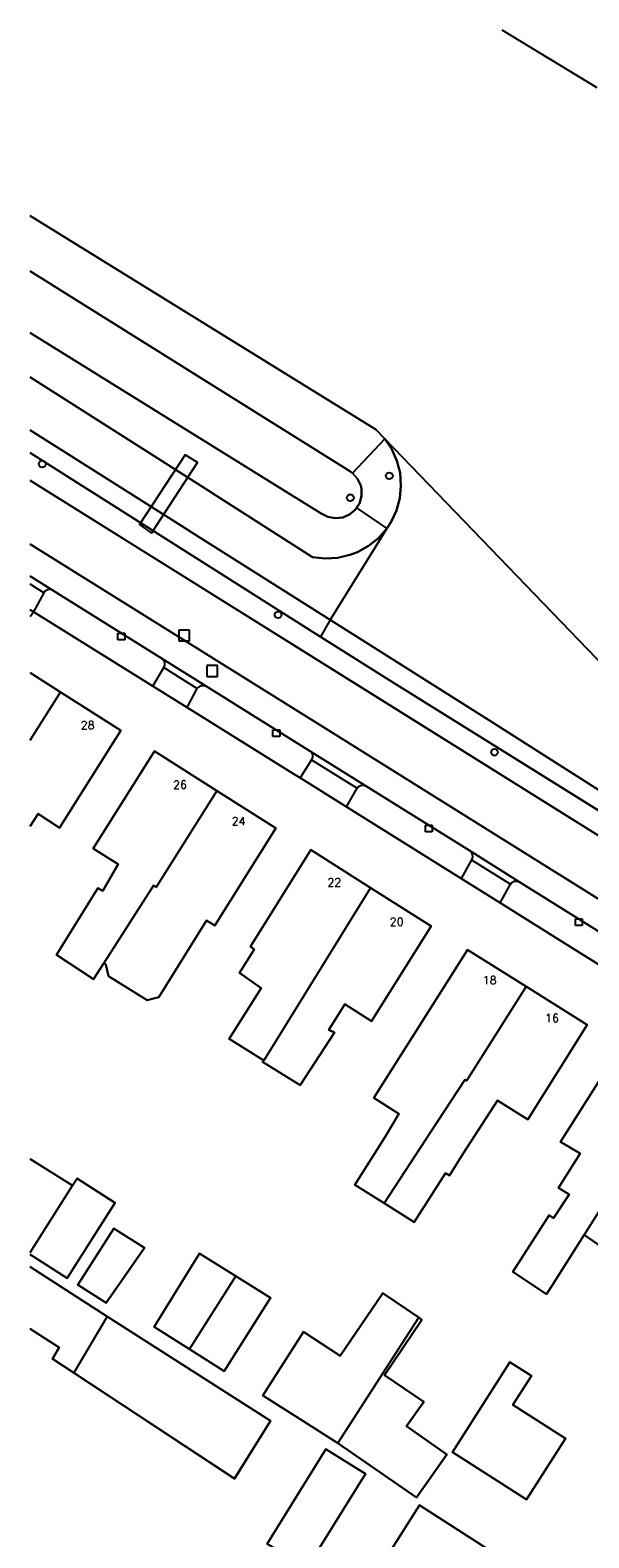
# Model space of a CAD drawing. Header units: metres. Extents: x 108000 to 109000, y 423000 to 423600.
# Tile 28 of 88: x 108000 to 108041, y 423488 to 423600. Entities that reach past the tile are written whole.
import ezdxf

# ---------------------------------------------------------------- set-up
doc = ezdxf.new("R2010")
doc.units = ezdxf.units.M
doc.header["$MEASUREMENT"] = 0
for name, color, linetype in [('dek', 10, 'Continuous'), ('Erf', 10, 'Continuous'), ('groenvoorziening', 10, 'Continuous'), ('Huisnummers', 10, 'Continuous'), ('inspectie- _rioolput', 10, 'Continuous'), ('kolk', 10, 'Continuous'), ('oever_ slootkant', 10, 'Continuous'), ('pand', 10, 'Continuous'), ('Parkeervlak', 10, 'Continuous'), ('rijbaan lokale weg', 10, 'Continuous'), ('vegetatieobject', 10, 'Continuous'), ('Voetpad', 10, 'Continuous'), ('waterloop_ sloot', 10, 'Continuous')]:
    doc.layers.add(name, color=color, linetype=linetype)
doc.styles.get("Standard").update_dxf_attribs({"font": 'txt.shx'})

# ---------------------------------------------------------------- blocks, each defined once
blk = doc.blocks.new('308_ACAD_1_FMEBLOCK27')
at = {"layer": 'pand', "color": 1}
blk.add_line((2.85, 0.26), (-2.85, 3.92), dxfattribs=at)
blk.add_lwpolyline([(-2.85, -0.66), (-0.71, -2.04), (-1.19, -2.89), (0.38, -3.92)], dxfattribs=at)
blk = doc.blocks.new('308_ACAD_1_FMEBLOCK57')
at = {"layer": 'Erf', "color": 52, "true_color": 0xd2d200}
blk.add_line((-3.14, 4.41), (0, 2.44), dxfattribs=at)
blk.add_lwpolyline([(0, 2.44), (0.33, 2.96), (3.14, 1.17), (-0.4, -4.41), (-3.14, -2.67)], dxfattribs=at)
blk = doc.blocks.new('308_ACAD_1_FMEBLOCK59')
at = {"layer": 'Erf', "color": 52, "true_color": 0xd2d200}
blk.add_line((-8.9, 7.84), (-3.19, 4.18), dxfattribs=at)
blk.add_lwpolyline([(-3.19, 4.18), (8.9, -3.56), (6.24, -7.84), (-5.66, 0), (-7.24, 1.03), (-6.76, 1.88), (-8.9, 3.26)], dxfattribs=at)
blk = doc.blocks.new('308_ACAD_1_FMEBLOCK101')
at = {"layer": 'groenvoorziening', "color": 3}
for points in [[(41.51, -24.74), (40.74, -25.09), (34.65, -21.94), (34.29, -21.75), (15.31, -9.55), (14.68, -9.14), (3.35, -1.91), (-23.09, 14.56), (-28.33, 17.87), (-49.84, 31.49)], [(-49.84, 29.45), (-23.81, 13.19), (24.59, -17.06), (26.3, -18.12), (33.15, -22.26), (44.23, -28.87), (46.05, -29.98), (46.68, -30.33), (47.44, -30.77), (48.15, -31.09), (48.95, -31.37), (49.42, -31.49), (49.84, -30.01)]]:
    blk.add_lwpolyline(points, dxfattribs=at)

msp = doc.modelspace()

# ---------------------------------------------------------------- linework, layer by layer
at = {"layer": 'dek', "color": 255}
msp.add_lwpolyline([(108008.986, 423562.766), (108012.405, 423567.989), (108011.487, 423568.556), (108008.096, 423563.387), (108008.986, 423562.766)], dxfattribs=at)
at = {"layer": 'Erf', "color": 52, "true_color": 0xd2d200}
for p, q in [((108000.245, 423556.923), (108000, 423557.075)), ((108000, 423556.588), (108000.245, 423556.923))]:
    msp.add_line(p, q, dxfattribs=at)
for points in [[(108043.251, 423530.105), (108039.583, 423532.404), (108034.81, 423535.384), (108031.909, 423537.195), (108023.431, 423542.488), (108019.994, 423544.632), (108019.491, 423544.947), (108011.625, 423549.842), (108009.088, 423551.421), (108000.245, 423556.923)], [(108000, 423552.377), (108000.05, 423552.391), (108002.242, 423550.997), (108006.726, 423548.144), (108002.172, 423540.947), (108000.582, 423541.965), (108000, 423541.057)], [(108005.445, 423530.909), (108004.69, 423529.73), (108001.944, 423531.535), (108005.019, 423536.462), (108005.377, 423536.285), (108006.53, 423538.256), (108004.679, 423539.409), (108009.203, 423546.606), (108013.826, 423543.684), (108018.186, 423540.927), (108013.687, 423533.704), (108013.067, 423534.09), (108009.525, 423528.403), (108008.677, 423528.177), (108005.8, 423529.969), (108005.596, 423530.812), (108005.445, 423530.909)], [(108025.216, 423536.494), (108029.706, 423533.651), (108025.271, 423526.633), (108023.301, 423527.875), (108022.119, 423525.994), (108022.536, 423525.787), (108019.993, 423521.875), (108017.217, 423523.62), (108017.306, 423523.709), (108014.74, 423525.306), (108017.105, 423529.069), (108015.493, 423530.194), (108016.587, 423531.926), (108016.318, 423532.163), (108020.783, 423539.301), (108025.216, 423536.494)], [(108027.306, 423519.773), (108025.443, 423520.956), (108027.957, 423524.917), (108032.393, 423531.906), (108036.736, 423529.181), (108041.256, 423526.345), (108036.851, 423519.357), (108034.612, 423520.747), (108032.069, 423516.835), (108031.043, 423515.188), (108030.765, 423515.37), (108028.429, 423511.756), (108026.221, 423513.14), (108024.041, 423514.505), (108026.289, 423518.06), (108027.306, 423519.773)], [(108048.11, 423522.031), (108052.657, 423519.158), (108048.162, 423512.11), (108046.043, 423513.47), (108045.244, 423512.276), (108043.27, 423509.24), (108041.023, 423510.807), (108038.648, 423507.047), (108038.235, 423506.423), (108035.744, 423508.066), (108038.433, 423512.25), (108038.756, 423512.033), (108039.905, 423513.799), (108039.135, 423514.295), (108040.728, 423516.825), (108039.269, 423517.7), (108043.763, 423524.778), (108048.11, 423522.031)], [(108008.456, 423509.833), (108005.626, 423505.767), (108003.535, 423507.1), (108006.202, 423511.282), (108008.456, 423509.833)], [(108015.227, 423507.746), (108017.797, 423506.14), (108014.367, 423500.705), (108011.798, 423502.335), (108009.173, 423504), (108012.048, 423508.626), (108012.544, 423509.423), (108015.227, 423507.746)], [(108028.785, 423504.675), (108029.011, 423504.522), (108026.24, 423500.425), (108029.156, 423498.448), (108027.88, 423496.651), (108030.86, 423494.537), (108028.612, 423491.369), (108022.792, 423495.373), (108019.994, 423497.149), (108017.232, 423498.9), (108020.248, 423503.619), (108022.964, 423501.844), (108026.106, 423506.487), (108028.785, 423504.675)], [(108035.755, 423498.207), (108039.642, 423495.731), (108036.764, 423491.211), (108031.273, 423494.707), (108035.527, 423501.388), (108037.13, 423500.367), (108035.755, 423498.207)], [(108020.108, 423480.299), (108015.422, 423483.287), (108018.123, 423487.583), (108017.55, 423487.939), (108021.899, 423494.942), (108024.839, 423493.116), (108020.746, 423486.524), (108023.035, 423485.047), (108020.108, 423480.299)], [(108035.059, 423477.383), (108024.56, 423484.056), (108028.833, 423490.779), (108034.863, 423486.914), (108034.489, 423486.304), (108038.908, 423483.543), (108035.059, 423477.383)]]:
    msp.add_lwpolyline(points, dxfattribs=at)
at = {"layer": 'groenvoorziening', "color": 3}
msp.add_lwpolyline([(108000, 423577.579), (108021.56, 423564.219), (108022.044, 423563.963), (108022.581, 423563.857), (108023.151, 423563.916), (108023.655, 423564.13), (108024.076, 423564.48), (108024.176, 423564.633), (108024.389, 423564.96), (108024.542, 423565.487), (108024.537, 423566.035), (108024.479, 423566.29), (108024.246, 423566.787), (108023.881, 423567.196), (108023.669, 423567.349), (108000, 423582.153)], dxfattribs=at)
at = {"layer": 'inspectie- _rioolput', "color": 30}
for p, q in [((108011.8, 423555.576), (108011, 423555.576)), ((108011, 423555.576), (108011, 423554.776)), ((108011.8, 423554.776), (108011.8, 423555.576)), ((108011, 423554.776), (108011.8, 423554.776)), ((108013.877, 423552.954), (108013.077, 423552.954)), ((108013.077, 423552.954), (108013.077, 423552.154)), ((108013.877, 423552.154), (108013.877, 423552.954)), ((108013.077, 423552.154), (108013.877, 423552.154))]:
    msp.add_line(p, q, dxfattribs=at)
at = {"layer": 'kolk', "color": 30, "true_color": 0xf07a00}
for p, q in [((108006.502, 423554.862), (108006.502, 423555.362)), ((108006.502, 423555.362), (108007.002, 423555.362)), ((108007.002, 423555.362), (108007.002, 423554.862)), ((108007.002, 423554.862), (108006.502, 423554.862)), ((108017.98, 423547.699), (108017.98, 423548.199)), ((108017.98, 423548.199), (108018.48, 423548.199)), ((108018.48, 423547.699), (108017.98, 423547.699)), ((108018.48, 423548.199), (108018.48, 423547.699)), ((108029.269, 423540.641), (108029.269, 423541.141)), ((108029.269, 423541.141), (108029.769, 423541.141)), ((108029.769, 423540.641), (108029.269, 423540.641)), ((108029.769, 423541.141), (108029.769, 423540.641)), ((108040.381, 423533.706), (108040.381, 423534.206)), ((108040.381, 423534.206), (108040.881, 423534.206)), ((108040.881, 423534.206), (108040.881, 423533.706)), ((108040.881, 423533.706), (108040.381, 423533.706))]:
    msp.add_line(p, q, dxfattribs=at)
at = {"layer": 'oever_ slootkant', "color": 92, "true_color": 0x00c300}
for p, q in [((108026.256, 423569.745), (108023.881, 423567.196)), ((108000, 423568.7), (108021.512, 423555.089)), ((108024.176, 423564.633), (108026.402, 423563.098)), ((108022.225, 423556.344), (108021.512, 423555.089))]:
    msp.add_line(p, q, dxfattribs=at)
for points in [[(108026.256, 423569.745), (108025.599, 423570.429), (108000, 423586.264)], [(108000, 423582.153), (108023.669, 423567.349), (108023.881, 423567.196)], [(108024.176, 423564.633), (108024.076, 423564.48), (108023.655, 423564.13), (108023.151, 423563.916), (108022.581, 423563.857), (108022.044, 423563.963), (108021.56, 423564.219), (108000, 423577.579)], [(108000, 423574.317), (108013.221, 423565.893), (108013.727, 423565.571), (108020.919, 423560.989), (108021.846, 423560.881), (108022.777, 423560.932), (108023.686, 423561.142), (108024.246, 423561.357), (108025.061, 423561.811), (108025.787, 423562.397), (108026.402, 423563.098)], [(108022.225, 423556.344), (108011.985, 423562.817), (108011.478, 423563.138), (108000, 423570.394)], [(108026.402, 423563.098), (108026.729, 423563.599), (108027.126, 423564.443), (108027.372, 423565.342), (108027.462, 423566.271), (108027.389, 423567.217), (108027.159, 423568.121), (108026.777, 423568.972), (108026.256, 423569.745)], [(108023.881, 423567.196), (108024.246, 423566.787), (108024.479, 423566.29), (108024.537, 423566.035), (108024.542, 423565.487), (108024.389, 423564.96), (108024.176, 423564.633)], [(108065.805, 423528.707), (108058.521, 423533.3), (108034.018, 423548.889), (108022.225, 423556.344)], [(108021.512, 423555.089), (108026.752, 423551.774), (108053.184, 423535.303), (108064.515, 423528.077), (108065.148, 423527.669)]]:
    msp.add_lwpolyline(points, dxfattribs=at)
at = {"layer": 'pand', "color": 1}
for p, q in [((108000, 423547.434), (108002.242, 423550.997)), ((108025.216, 423536.494), (108017.306, 423523.709)), ((108048.11, 423522.031), (108041.023, 423510.807)), ((108003.146, 423514.453), (108000, 423516.418)), ((108000, 423509.497), (108003.146, 423514.453)), ((108011.798, 423502.335), (108015.227, 423507.746)), ((108005.708, 423504.767), (108003.238, 423500.591)), ((108022.792, 423495.373), (108028.785, 423504.675))]:
    msp.add_line(p, q, dxfattribs=at)
for points in [[(108002.242, 423550.997), (108000.05, 423552.391), (108000, 423552.377)], [(108000, 423541.057), (108000.582, 423541.965), (108002.172, 423540.947), (108006.726, 423548.144), (108002.242, 423550.997)], [(108013.826, 423543.684), (108009.203, 423546.606), (108004.679, 423539.409), (108006.53, 423538.256), (108005.377, 423536.285), (108005.019, 423536.462), (108001.944, 423531.535), (108004.69, 423529.73), (108005.445, 423530.909)], [(108013.826, 423543.684), (108009.335, 423536.541), (108009.126, 423536.659), (108005.445, 423530.909)], [(108005.445, 423530.909), (108005.596, 423530.812), (108005.8, 423529.969), (108008.677, 423528.177), (108009.525, 423528.403), (108013.067, 423534.09), (108013.687, 423533.704), (108018.186, 423540.927), (108013.826, 423543.684)], [(108025.216, 423536.494), (108020.783, 423539.301), (108016.318, 423532.163), (108016.587, 423531.926), (108015.493, 423530.194), (108017.105, 423529.069), (108014.74, 423525.306), (108017.306, 423523.709)], [(108017.306, 423523.709), (108017.217, 423523.62), (108019.993, 423521.875), (108022.536, 423525.787), (108022.119, 423525.994), (108023.301, 423527.875), (108025.271, 423526.633), (108029.706, 423533.651), (108025.216, 423536.494)], [(108036.736, 423529.181), (108032.393, 423531.906), (108027.957, 423524.917), (108025.443, 423520.956), (108027.306, 423519.773), (108026.289, 423518.06), (108024.041, 423514.505), (108026.221, 423513.14)], [(108036.736, 423529.181), (108032.314, 423522.196), (108032.195, 423522.285), (108029.651, 423518.402), (108026.221, 423513.14)], [(108026.221, 423513.14), (108028.429, 423511.756), (108030.765, 423515.37), (108031.043, 423515.188), (108032.069, 423516.835), (108034.612, 423520.747), (108036.851, 423519.357), (108041.256, 423526.345), (108036.736, 423529.181)], [(108048.11, 423522.031), (108043.763, 423524.778), (108039.269, 423517.7), (108040.728, 423516.825), (108039.135, 423514.295), (108039.905, 423513.799), (108038.756, 423512.033), (108038.433, 423512.25), (108035.744, 423508.066), (108038.235, 423506.423), (108038.648, 423507.047), (108041.023, 423510.807)], [(108041.023, 423510.807), (108043.27, 423509.24), (108045.244, 423512.276), (108046.043, 423513.47), (108048.162, 423512.11), (108052.657, 423519.158), (108048.11, 423522.031)], [(108000, 423509.344), (108002.741, 423507.603), (108006.284, 423513.183), (108003.474, 423514.968), (108003.146, 423514.453)], [(108006.202, 423511.282), (108003.535, 423507.1), (108005.626, 423505.767), (108008.456, 423509.833), (108006.202, 423511.282)], [(108015.227, 423507.746), (108012.544, 423509.423), (108012.048, 423508.626), (108009.173, 423504), (108011.798, 423502.335)], [(108011.798, 423502.335), (108014.367, 423500.705), (108017.797, 423506.14), (108015.227, 423507.746)], [(108028.785, 423504.675), (108026.106, 423506.487), (108022.964, 423501.844), (108020.248, 423503.619), (108017.232, 423498.9), (108019.994, 423497.149), (108022.792, 423495.373)], [(108003.238, 423500.591), (108015.143, 423492.755), (108017.804, 423497.027), (108005.708, 423504.767)], [(108022.792, 423495.373), (108028.612, 423491.369), (108030.86, 423494.537), (108027.88, 423496.651), (108029.156, 423498.448), (108026.24, 423500.425), (108029.011, 423504.522), (108028.785, 423504.675)], [(108035.527, 423501.388), (108031.273, 423494.707), (108036.764, 423491.211), (108039.642, 423495.731), (108035.755, 423498.207), (108037.13, 423500.367), (108035.527, 423501.388)], [(108020.746, 423486.524), (108024.839, 423493.116), (108021.899, 423494.942), (108017.55, 423487.939), (108018.123, 423487.583)], [(108035.059, 423477.383), (108038.908, 423483.543), (108034.489, 423486.304), (108034.863, 423486.914), (108028.833, 423490.779), (108024.56, 423484.056), (108035.059, 423477.383)]]:
    msp.add_lwpolyline(points, dxfattribs=at)
at = {"layer": 'Parkeervlak', "color": 255}
for points in [[(108092.273, 423504.308), (108021.535, 423548.505), (108000, 423561.948)], [(108000, 423559.564), (108001.653, 423558.53), (108009.752, 423553.484), (108013.046, 423551.422), (108020.686, 423546.65), (108024.885, 423544.032), (108032.527, 423539.251), (108036.225, 423536.936), (108043.898, 423532.158)]]:
    msp.add_lwpolyline(points, dxfattribs=at)
at = {"layer": 'rijbaan lokale weg', "color": 255}
for points in [[(108096.521, 423506.882), (108095.892, 423507.24), (108094.072, 423508.341), (108082.989, 423514.957), (108076.143, 423519.096), (108074.426, 423520.153), (108026.031, 423550.401), (108000, 423566.663)], [(108000, 423561.948), (108021.535, 423548.505), (108092.273, 423504.308), (108094.197, 423503.119)]]:
    msp.add_lwpolyline(points, dxfattribs=at)
at = {"layer": 'vegetatieobject', "color": 3}
for centre in [(108000.9, 423567.881), (108026.597, 423566.998), (108023.709, 423565.379), (108018.358, 423556.713), (108034.385, 423546.538)]:
    msp.add_circle(centre, 0.25, dxfattribs=at)
at = {"layer": 'Voetpad', "color": 255}
for p, q in [((108001.653, 423558.53), (108000, 423559.564)), ((108001.004, 423558.337), (108000, 423558.969)), ((108009.752, 423553.484), (108001.653, 423558.53)), ((108001.004, 423558.337), (108000.245, 423556.923)), ((108000, 423557.075), (108000.245, 423556.923)), ((108000.245, 423556.923), (108009.088, 423551.421)), ((108009.088, 423551.421), (108009.903, 423552.802)), ((108013.046, 423551.422), (108009.752, 423553.484)), ((108009.903, 423552.802), (108012.375, 423551.246)), ((108009.088, 423551.421), (108011.625, 423549.842)), ((108011.625, 423549.842), (108012.375, 423551.246)), ((108020.686, 423546.65), (108013.046, 423551.422)), ((108024.885, 423544.032), (108020.686, 423546.65)), ((108020.843, 423545.984), (108019.994, 423544.632)), ((108020.843, 423545.984), (108024.212, 423543.876)), ((108019.994, 423544.632), (108023.431, 423542.488)), ((108023.431, 423542.488), (108024.212, 423543.876)), ((108032.527, 423539.251), (108024.885, 423544.032)), ((108023.431, 423542.488), (108031.909, 423537.195)), ((108032.682, 423538.581), (108031.909, 423537.195)), ((108036.225, 423536.936), (108032.527, 423539.251)), ((108032.682, 423538.581), (108035.57, 423536.765)), ((108031.909, 423537.195), (108034.81, 423535.384)), ((108034.81, 423535.384), (108035.57, 423536.765)), ((108043.898, 423532.158), (108036.225, 423536.936))]:
    msp.add_line(p, q, dxfattribs=at)
for points in [[(108008.986, 423562.766), (108012.405, 423567.989), (108011.487, 423568.556), (108008.096, 423563.387), (108008.986, 423562.766)], [(108001.653, 423558.53), (108001.471, 423558.587), (108001.278, 423558.566), (108001.109, 423558.47), (108001.004, 423558.337)], [(108009.903, 423552.802), (108009.976, 423552.985), (108009.971, 423553.181), (108009.889, 423553.359), (108009.752, 423553.484)], [(108012.375, 423551.246), (108012.496, 423551.388), (108012.671, 423551.476), (108012.866, 423551.487), (108013.046, 423551.422)], [(108011.625, 423549.842), (108019.491, 423544.947), (108019.994, 423544.632)], [(108020.686, 423546.65), (108020.828, 423546.527), (108020.91, 423546.354), (108020.916, 423546.162), (108020.843, 423545.984)], [(108024.212, 423543.876), (108024.326, 423544.002), (108024.503, 423544.089), (108024.7, 423544.1), (108024.885, 423544.032)], [(108032.527, 423539.251), (108032.66, 423539.133), (108032.744, 423538.958), (108032.752, 423538.763), (108032.682, 423538.581)], [(108035.57, 423536.765), (108035.679, 423536.893), (108035.851, 423536.984), (108036.045, 423536.999), (108036.225, 423536.936)], [(108034.81, 423535.384), (108039.583, 423532.404), (108043.251, 423530.105)]]:
    msp.add_lwpolyline(points, dxfattribs=at)
at = {"layer": 'waterloop_ sloot', "color": 5}
for p, q in [((108041.986, 423595.72), (108034.944, 423600)), ((108065.805, 423528.707), (108026.256, 423569.745)), ((108026.402, 423563.098), (108022.225, 423556.344))]:
    msp.add_line(p, q, dxfattribs=at)
for points in [[(108000, 423586.264), (108025.599, 423570.429), (108026.256, 423569.745)], [(108026.402, 423563.098), (108025.787, 423562.397), (108025.061, 423561.811), (108024.246, 423561.357), (108023.686, 423561.142), (108022.777, 423560.932), (108021.846, 423560.881), (108020.919, 423560.989), (108013.727, 423565.571), (108013.221, 423565.893), (108000, 423574.317)], [(108000, 423570.394), (108011.478, 423563.138), (108011.985, 423562.817), (108022.225, 423556.344)], [(108026.256, 423569.745), (108026.777, 423568.972), (108027.159, 423568.121), (108027.389, 423567.217), (108027.462, 423566.271), (108027.372, 423565.342), (108027.126, 423564.443), (108026.729, 423563.599), (108026.402, 423563.098)], [(108022.225, 423556.344), (108034.018, 423548.889), (108058.521, 423533.3), (108065.805, 423528.707)]]:
    msp.add_lwpolyline(points, dxfattribs=at)

# ---------------------------------------------------------------- block references
at = {"layer": 'Erf', "color": 52, "true_color": 0xd2d200}
for name, p in [('308_ACAD_1_FMEBLOCK57', (108003.142, 423512.011)), ('308_ACAD_1_FMEBLOCK59', (108008.902, 423500.591))]:
    msp.add_blockref(name, p, dxfattribs=at)
at = {"layer": 'groenvoorziening', "color": 3}
msp.add_blockref('308_ACAD_1_FMEBLOCK101', (108049.839, 423537.215), dxfattribs=at)
at = {"layer": 'pand', "color": 1}
msp.add_blockref('308_ACAD_1_FMEBLOCK27', (108002.854, 423504.509), dxfattribs=at)

# ---------------------------------------------------------------- texts
at = {"layer": 'Huisnummers', "color": 255}
for s, p in [('28', (108003.75, 423548.241)), ('26', (108010.585, 423543.835)), ('24', (108014.923, 423541.137)), ('22', (108022.005, 423536.606)), ('20', (108026.625, 423533.681)), ('18', (108033.516, 423529.365)), ('16', (108038.134, 423526.56))]:
    msp.add_text(s, height=0.6, dxfattribs=at).set_placement(p)

doc.saveas('drawing.dxf')
